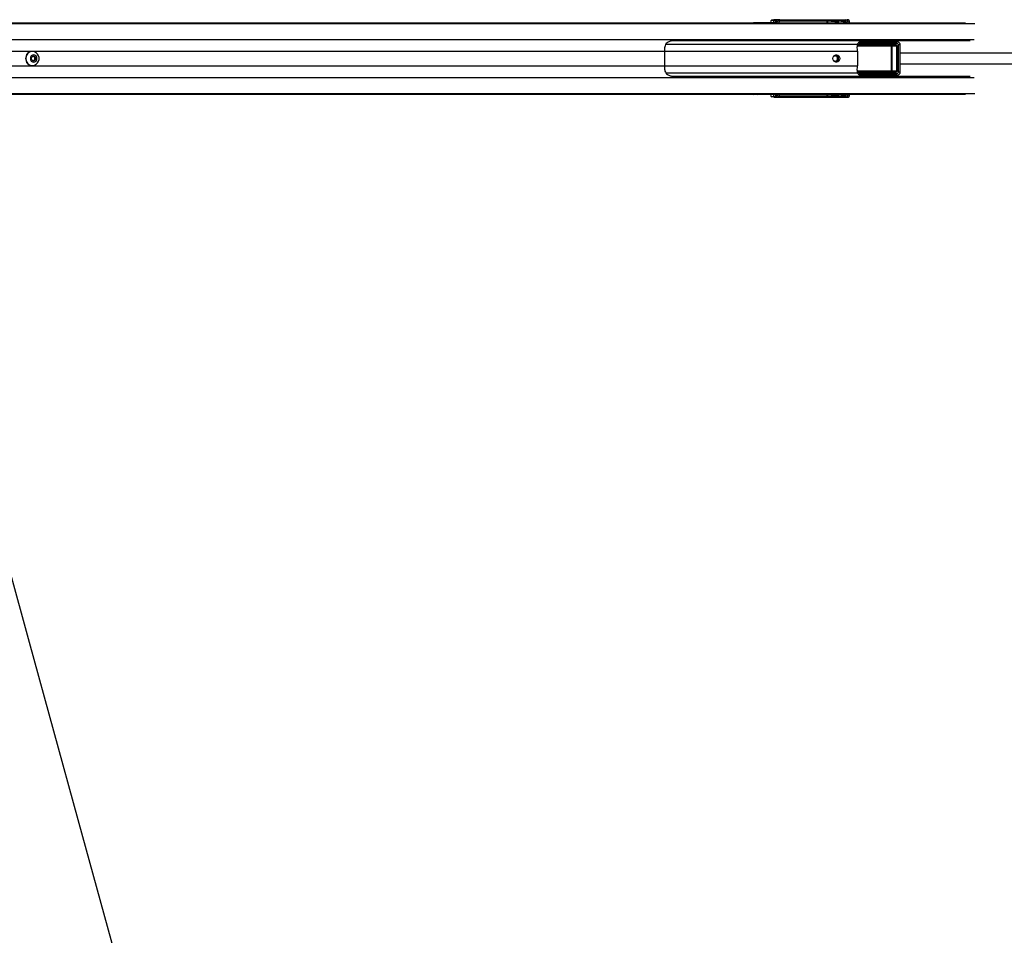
# Model space of a CAD drawing. Header units: millimetres. Extents: x 1689 to 18395, y 1041 to 15955.
# Tile 31 of 44: x 3610 to 4929, y 11281 to 12507. Entities that reach past the tile are written whole.
import ezdxf

# ---------------------------------------------------------------- set-up
doc = ezdxf.new("R2010")
doc.units = ezdxf.units.MM
doc.header["$LTSCALE"] = 2
doc.layers.add('COMPONENT_GEOMETRY', color=7, linetype='Continuous')
doc.styles.add('SLDTEXTSTYLE0', font='TXT', dxfattribs={"width": 0.75})
doc.dimstyles.new('SLDDIMSTYLE3', dxfattribs={"dimtxt": 100, "dimasz": 6.604, "dimexe": 0, "dimexo": 0.0625, "dimgap": 25, "dimtad": 0, "dimtih": 1, "dimtoh": 1, "dimdec": 0, "dimrnd": 1e-09, "dimzin": 12, "dimdsep": 46, "dimtxsty": 'SLDTEXTSTYLE0', "dimsah": 1, "dimcen": 0.09, "dimadec": 0, "dimazin": 3, "dimtfac": 1, "dimtdec": 3, "dimtofl": 0, "dimtmove": 0, "dimatfit": 3, "dimfxl": 1, "dimfrac": 2, "dimtolj": 1, "dimtzin": 12, "dimarcsym": 0})

# ---------------------------------------------------------------- blocks, each defined once
blk = doc.blocks.new('_D_4')
at = {"layer": 'COMPONENT_GEOMETRY', "color": 7}
for p, q in [((10064.2, 12394.7), (10064.2, 8487.9)), ((2878.4, 12222.9), (2878.4, 8487.9)), ((6234.3, 8638.2), (6203.8, 8638.2)), ((6203.8, 8638.2), (6203.8, 8479.5)), ((6708.3, 8638.2), (6738.8, 8638.2)), ((6738.8, 8638.2), (6738.8, 8479.5)), ((2878.4, 8494.2), (6153.6, 8494.2)), ((10064.2, 8494.2), (6789, 8494.2)), ((6203.8, 8479.5), (6234.3, 8479.5)), ((6738.8, 8479.5), (6708.3, 8479.5))]:
    blk.add_line(p, q, dxfattribs=at)
for points in [[(2878.4, 8494.2), (2885, 8493.2), (2885, 8495.2)], [(10064.2, 8494.2), (10057.6, 8495.2), (10057.6, 8493.2)]]:
    blk.add_solid(points, dxfattribs=at)
at = {"layer": 'COMPONENT_GEOMETRY', "color": 7, "char_height": 100, "attachment_point": 1, "style": 'SLDTEXTSTYLE0'}
for s, insert in [('11\'9.45"', (6234.3, 8608.4)), ('3593', (6323.5, 8458.8))]:
    blk.add_mtext(s, dxfattribs=dict(at, insert=insert))

msp = doc.modelspace()

# ---------------------------------------------------------------- linework, layer by layer
at = {"color": 7, "linetype": 'Continuous', "lineweight": 25}
for p, q in [((3358.23, 12503.46), (4592.57, 12503.46)), ((3362.09, 12503.07), (4614.52, 12503.07)), ((4592.57, 12503.46), (4598.65, 12503.46)), ((4598.65, 12503.46), (4616.6, 12503.46)), ((4614.52, 12503.07), (4621.25, 12502.83)), ((4614.52, 12503.07), (4623.5, 12503.07)), ((4616.6, 12503.46), (4619.65, 12503.46)), ((4620.13, 12507.17), (4617.11, 12506.75)), ((4617.11, 12506.75), (4620.89, 12506.75)), ((4619.65, 12503.46), (4862.79, 12503.46)), ((4620.89, 12506.75), (4622.42, 12506.97)), ((4624.34, 12504.97), (4622.81, 12504.75)), ((4623.95, 12502.98), (4623.5, 12503.07)), ((4691.32, 12505.51), (4626.97, 12505.51)), ((4627.63, 12507.16), (4715.96, 12507.16)), ((4627.95, 12507.46), (4718.1, 12507.46)), ((4702.16, 12504.68), (4691.6, 12505.66)), ((4692.56, 12506.66), (4703.1, 12505.68)), ((4704.62, 12505.68), (4696.89, 12506.55)), ((4697.03, 12506.54), (4696.89, 12506.55)), ((4704.72, 12505.68), (4697.03, 12506.54)), ((4703.61, 12504.18), (4702.34, 12504.18)), ((4703.1, 12505.68), (4704.62, 12505.68)), ((4705.1, 12504.18), (4703.61, 12504.18)), ((4704.72, 12505.68), (4704.62, 12505.68)), ((4705.76, 12503.46), (4705.76, 12504.18)), ((4713.51, 12504.62), (4706.12, 12505.3)), ((4707.25, 12506.29), (4714.45, 12505.62)), ((4715.85, 12505.62), (4710.66, 12506.2)), ((4715.95, 12505.62), (4710.77, 12506.19)), ((4713.69, 12504.12), (4714.96, 12504.12)), ((4713.69, 12503.73), (4713.69, 12504.12)), ((4713.69, 12503.73), (4714.96, 12503.73)), ((4714.45, 12505.62), (4715.85, 12505.62)), ((4714.96, 12504.12), (4714.96, 12503.73)), ((4716.34, 12504.12), (4714.96, 12504.12)), ((4714.96, 12503.73), (4716.34, 12503.73)), ((4715.85, 12505.62), (4715.95, 12505.62)), ((4715.96, 12507.16), (4718.1, 12507.46)), ((4716.34, 12503.73), (4716.34, 12504.12)), ((4716.99, 12503.73), (4716.99, 12504.12)), ((4882.76, 12478.96), (4483.63, 12478.96)), ((4733.9, 12474.05), (4782.74, 12474.05)), ((4783.05, 12473.05), (4734.21, 12473.05)), ((4784.29, 12475.61), (4735.2, 12475.55)), ((4736.86, 12477.55), (4784.9, 12477.61)), ((4757.61, 12478.49), (4777.54, 12478.52)), ((4776.74, 12472.48), (4783.05, 12473.05)), ((4784.9, 12477.61), (4777.54, 12478.52)), ((4785.52, 12477.57), (4778.22, 12478.47)), ((4786.69, 12437.37), (4786.69, 12473.55)), ((4789.35, 12437.37), (4789.35, 12473.55)), ((3627.17, 12464.96), (3626.91, 12464.96)), ((4473.48, 12465.31), (4473.48, 12445.62)), ((4731.85, 12465.31), (4731.85, 12445.62)), ((4777.51, 12439.43), (4777.51, 12471.5)), ((4777.51, 12471.5), (4777.81, 12471.5)), ((4784.58, 12472.11), (4777.81, 12471.5)), ((4777.81, 12471.5), (4777.81, 12439.43)), ((4784.58, 12472.11), (4785.18, 12472.11)), ((4784.58, 12438.82), (4784.58, 12472.11)), ((4785.18, 12472.11), (4785.18, 12438.82)), ((3625.99, 12457.19), (3628.8, 12458.93)), ((3625.99, 12453.73), (3625.99, 12457.19)), ((3628.8, 12452), (3625.99, 12453.73)), ((3628.27, 12458.6), (3629.13, 12458.06)), ((3629.13, 12452.86), (3628.27, 12452.33)), ((3628.8, 12458.93), (3631.62, 12457.19)), ((3631.62, 12453.73), (3628.8, 12452)), ((3629.13, 12458.06), (3630.54, 12457.19)), ((3630.54, 12453.73), (3629.13, 12452.86)), ((3630.54, 12457.19), (3631.62, 12457.19)), ((3630.54, 12457.19), (3630.54, 12455.46)), ((3630.54, 12455.46), (3630.54, 12453.73)), ((3630.54, 12453.73), (3631.62, 12453.73)), ((3631.62, 12457.19), (3631.62, 12453.73)), ((3626.91, 12445.96), (3627.17, 12445.96)), ((4734.84, 12434.7), (4733.4, 12436.42)), ((4782.74, 12436.88), (4733.9, 12436.88)), ((4734.21, 12437.87), (4783.05, 12437.87)), ((4735.2, 12435.37), (4784.29, 12435.31)), ((4784.9, 12433.32), (4736.86, 12433.38)), ((4783.05, 12437.87), (4776.74, 12438.44)), ((4777.51, 12439.43), (4777.81, 12439.43)), ((4777.81, 12439.43), (4784.58, 12438.82)), ((4784.58, 12438.82), (4785.18, 12438.82)), ((4483.63, 12431.96), (4882.76, 12431.96)), ((4757.61, 12432.43), (4777.54, 12432.41)), ((4777.54, 12432.41), (4784.9, 12433.32)), ((4778.22, 12432.45), (4785.52, 12433.35)), ((3358.23, 12407.46), (3752.12, 12407.46)), ((3362.09, 12407.85), (4614.52, 12407.85)), ((3752.12, 12407.46), (3760.03, 12407.46)), ((3760.03, 12407.46), (3769.88, 12407.46)), ((3769.88, 12407.46), (3782.57, 12407.46)), ((3782.57, 12407.46), (4592.57, 12407.46)), ((4592.57, 12407.46), (4598.65, 12407.46)), ((4598.65, 12407.46), (4616.6, 12407.46)), ((4621.25, 12408.09), (4614.52, 12407.85)), ((4614.52, 12407.85), (4623.5, 12407.85)), ((4616.6, 12407.46), (4619.65, 12407.46)), ((4619.65, 12407.46), (4862.79, 12407.46)), ((4623.5, 12407.85), (4623.95, 12407.94)), ((4705.76, 12406.74), (4705.76, 12407.46)), ((4714.96, 12407.2), (4713.69, 12407.2)), ((4713.69, 12406.8), (4713.69, 12407.2)), ((4714.96, 12407.2), (4714.96, 12406.8)), ((4716.34, 12407.2), (4714.96, 12407.2)), ((4716.34, 12406.8), (4716.34, 12407.2)), ((4716.99, 12407.2), (4716.98, 12407.46)), ((4716.99, 12406.8), (4716.99, 12407.2)), ((4620.89, 12404.17), (4617.11, 12404.18)), ((4620.13, 12403.75), (4617.11, 12404.18)), ((4622.42, 12403.96), (4620.89, 12404.17)), ((4622.81, 12406.17), (4624.34, 12405.96)), ((4626.97, 12405.42), (4691.32, 12405.42)), ((4715.96, 12403.77), (4627.63, 12403.77)), ((4627.95, 12403.46), (4718.1, 12403.46)), ((4691.6, 12405.27), (4702.16, 12406.24)), ((4703.1, 12405.24), (4692.56, 12404.27)), ((4696.89, 12404.38), (4704.62, 12405.24)), ((4696.89, 12404.38), (4697.04, 12404.4)), ((4697.04, 12404.39), (4704.72, 12405.25)), ((4702.34, 12406.74), (4703.61, 12406.74)), ((4704.62, 12405.24), (4703.1, 12405.24)), ((4703.61, 12406.74), (4705.1, 12406.74)), ((4706.12, 12405.62), (4713.51, 12406.3)), ((4714.45, 12405.3), (4707.25, 12404.64)), ((4710.66, 12404.72), (4715.85, 12405.3)), ((4710.77, 12404.73), (4715.95, 12405.31)), ((4714.96, 12406.8), (4713.69, 12406.8)), ((4715.85, 12405.3), (4714.45, 12405.3)), ((4714.96, 12406.8), (4716.34, 12406.8)), ((4718.1, 12403.46), (4715.96, 12403.77))]:
    msp.add_line(p, q, dxfattribs=at)
at = {"color": 8, "linetype": 'Continuous', "lineweight": 25}
for p, q in [((3365.61, 12502.36), (4888.97, 12502.36)), ((4623.5, 12503.07), (4876.5, 12503.07)), ((4624.25, 12503.46), (4624.34, 12504.97)), ((4626.97, 12505.51), (4626.85, 12503.46)), ((4691.5, 12503.46), (4691.32, 12505.51)), ((4691.61, 12505.6), (4691.8, 12503.46)), ((4702.34, 12503.46), (4702.34, 12504.18)), ((4703.61, 12504.18), (4703.61, 12503.46)), ((4705.1, 12503.46), (4705.1, 12504.18)), ((4705.76, 12504.18), (4705.1, 12504.18)), ((4705.84, 12505.51), (4705.16, 12505.51)), ((4705.99, 12503.46), (4705.83, 12505.22)), ((4706.12, 12505.3), (4706.29, 12503.46)), ((4716.34, 12504.12), (4716.99, 12504.12)), ((4716.34, 12503.73), (4716.99, 12503.73)), ((4717.06, 12503.46), (4717.06, 12503.49)), ((3366.32, 12480.76), (4888.21, 12480.76)), ((4475.47, 12474.62), (4731.92, 12474.62)), ((4732.02, 12474.36), (4733.4, 12474.51)), ((4789.35, 12473.55), (4786.69, 12473.55)), ((3438.92, 12465.31), (4473.48, 12465.31)), ((4473.48, 12465.31), (4731.85, 12465.31)), ((4776.9, 12471.98), (4731.53, 12471.98)), ((4731.6, 12472.48), (4776.74, 12472.48)), ((3438.92, 12445.62), (4473.48, 12445.62)), ((4473.48, 12445.62), (4731.85, 12445.62)), ((4475.47, 12436.31), (4731.92, 12436.31)), ((4731.62, 12438.94), (4776.9, 12438.94)), ((4776.74, 12438.44), (4731.64, 12438.44)), ((4734.21, 12433.57), (4735.86, 12433.79)), ((4789.35, 12437.37), (4786.69, 12437.37)), ((3366.32, 12430.16), (4888.21, 12430.16)), ((3365.61, 12408.57), (4888.97, 12408.57)), ((4623.5, 12407.85), (4876.5, 12407.85)), ((4624.34, 12405.96), (4624.25, 12407.46)), ((4626.85, 12407.46), (4626.97, 12405.42)), ((4691.32, 12405.42), (4691.5, 12407.46)), ((4691.8, 12407.46), (4691.61, 12405.33)), ((4702.34, 12406.74), (4702.34, 12407.46)), ((4703.61, 12407.46), (4703.61, 12406.74)), ((4705.1, 12406.74), (4705.1, 12407.46)), ((4705.83, 12405.71), (4705.99, 12407.46)), ((4706.29, 12407.46), (4706.12, 12405.62)), ((4716.99, 12407.2), (4716.34, 12407.2)), ((4717.06, 12407.44), (4717.06, 12407.46)), ((4704.72, 12405.25), (4704.62, 12405.24)), ((4705.76, 12406.74), (4705.1, 12406.74)), ((4705.17, 12405.42), (4705.84, 12405.42)), ((4715.96, 12405.31), (4715.85, 12405.3)), ((4716.99, 12406.8), (4716.34, 12406.8))]:
    msp.add_line(p, q, dxfattribs=at)
at = {"color": 7, "linetype": 'Continuous', "lineweight": 25, "flags": 128}
for points in [[(3618.25, 12455.46), (3618.58, 12452.9), (3619.55, 12450.53), (3621.08, 12448.52), (3623.07, 12447.03), (3625.35, 12446.16), (3627.78, 12445.98), (3630.15, 12446.51), (3632.31, 12447.7), (3634.08, 12449.47), (3635.35, 12451.68), (3636, 12454.17), (3636, 12456.76), (3635.35, 12459.25), (3634.08, 12461.46), (3632.31, 12463.22), (3630.15, 12464.41), (3627.78, 12464.94), (3625.35, 12464.76), (3623.07, 12463.9), (3621.08, 12462.41), (3619.55, 12460.4), (3618.58, 12458.03), (3618.25, 12455.46)], [(3624.35, 12455.46), (3624.68, 12453.64), (3625.65, 12452.1), (3627.1, 12451.07), (3628.8, 12450.71), (3630.51, 12451.07), (3631.96, 12452.1), (3632.92, 12453.64), (3633.26, 12455.46), (3632.92, 12457.28), (3631.96, 12458.82), (3630.51, 12459.85), (3628.8, 12460.21), (3627.1, 12459.85), (3625.65, 12458.82), (3624.68, 12457.28), (3624.35, 12455.46)], [(4703.69, 12450.46), (4701.9, 12450.84), (4700.37, 12451.93), (4699.36, 12453.55), (4699, 12455.46), (4699.36, 12457.38), (4700.37, 12459), (4701.9, 12460.08), (4703.69, 12460.46), (4705.49, 12460.08), (4707.01, 12459), (4708.03, 12457.38), (4708.39, 12455.46), (4708.03, 12453.55), (4707.01, 12451.93), (4705.49, 12450.84), (4703.69, 12450.46)], [(3427.52, 12384.96), (3450.38, 12301.69), (3536.61, 11987.53), (3622.84, 11673.36), (3687.96, 11436.13), (3753.07, 11198.89), (3839.31, 10884.73), (3925.54, 10570.56), (4084.08, 9992.95)]]:
    msp.add_lwpolyline(points, dxfattribs=at)
at = {"color": 7, "linetype": 'Continuous', "lineweight": 25}
for centre, radius, start, end in [((4616.59, 12484.1), 19.36, 78.58367, 89.96038), ((4619.63, 12484.1), 19.37, 78.48587, 89.95936), ((4620.83, 12504.77), 1.98, 359.48696, 88.32292), ((4622.36, 12504.99), 1.98, 359.48696, 88.32292), ((4628.75, 12505.76), 1.8, 128.66508, 187.96031), ((4691.2, 12506.36), 0.805, 277.81626, 299.89587), ((4691.21, 12506.39), 0.888, 276.78479, 296.46121), ((4692.52, 12506.81), 0.16, 284.06249, 340.13589), ((4696.84, 12506.72), 0.177, 286.3873, 344.44667), ((4703.14, 12504.7), 0.98, 92.44078, 181.19044), ((4705.73, 12506.1), 0.888, 276.78479, 296.46121), ((4706.03, 12506.85), 1.35, 262.10422, 274.01709), ((4707.17, 12506.49), 0.221, 291.26429, 351.77121), ((4710.57, 12506.42), 0.236, 292.69257, 353.59844), ((4714.49, 12504.64), 0.98, 92.44078, 181.19044), ((4734.3, 12474.06), 1.01, 153.7021, 264.7749), ((4734.97, 12475.74), 2, 218.02992, 237.60306), ((4734.98, 12473.84), 1.1, 169.04578, 225.56686), ((4736.31, 12476.57), 1.5, 192.9181, 222.50542), ((4736.02, 12476.53), 0.622, 71.65915, 105.25651), ((4783.82, 12473.84), 1.1, 169.04578, 225.56686), ((4786.46, 12476.03), 2.21, 134.53138, 191.00103), ((3627.19, 12455.76), 9.21, 91.79397, 181.83725), ((4517.5, 12465.37), 44.02, 172.70684, 180.08362), ((4701.72, 12455.46), 5.05, 283.03855, 76.96145), ((4673.36, 12465.35), 58.49, 359.96344, 5.50955), ((4776.35, 12472.09), 0.552, 349.04578, 45.56686), ((3627.19, 12455.17), 9.21, 178.16275, 268.20603), ((3627.72, 12455.77), 2.69, 58.26581, 83.51833), ((3627.72, 12455.15), 2.69, 276.48167, 301.73419), ((3627.5, 12455.5), 3.04, 359.36435, 57.5397), ((3627.5, 12455.43), 3.04, 302.4603, 0.63565), ((4702.06, 12455.65), 3.27, 356.79071, 142.11197), ((4702.07, 12455.25), 3.26, 217.3244, 3.77291), ((4517.5, 12445.55), 44.02, 179.91638, 187.29316), ((4673.36, 12445.58), 58.49, 354.49045, 0.03656), ((4734.3, 12436.87), 1.01, 95.2251, 206.2979), ((4734.97, 12435.19), 2, 122.39694, 141.97008), ((4734.98, 12437.09), 1.1, 134.43314, 190.95422), ((4736.31, 12434.36), 1.5, 137.49458, 167.0819), ((4736.02, 12434.39), 0.622, 254.74349, 288.34085), ((4776.35, 12438.84), 0.552, 314.43314, 10.95422), ((4783.82, 12437.09), 1.1, 134.43314, 190.95422), ((4786.46, 12434.89), 2.21, 168.99897, 225.46862), ((4616.59, 12426.82), 19.36, 270.03962, 281.41633), ((4619.63, 12426.83), 19.37, 270.04064, 281.51413), ((4620.83, 12406.15), 1.98, 271.67708, 0.51304), ((4622.36, 12405.94), 1.98, 271.67708, 0.51304), ((4628.75, 12405.17), 1.8, 172.03969, 231.33492), ((4691.2, 12404.57), 0.805, 60.10413, 82.18374), ((4691.21, 12404.53), 0.888, 63.53879, 83.21521), ((4692.52, 12404.11), 0.16, 19.86411, 75.93751), ((4696.84, 12404.21), 0.177, 15.55333, 73.6127), ((4703.14, 12406.22), 0.98, 178.80956, 267.55922), ((4705.73, 12404.83), 0.888, 63.53879, 83.21521), ((4706.03, 12404.08), 1.35, 85.98291, 97.89578), ((4707.17, 12404.43), 0.221, 8.22879, 68.73571), ((4710.57, 12404.51), 0.236, 6.40156, 67.30743), ((4714.49, 12406.28), 0.98, 178.80956, 267.55922)]:
    msp.add_arc(centre, radius, start, end, dxfattribs=at)
at = {"color": 8, "linetype": 'Continuous', "lineweight": 25}
for centre, radius, start, end in [((4716.99, 12505.83), 1.69, 128.0077, 184.83812), ((4717.09, 12491.75), 11.74, 86.25093, 90.15733), ((4717.09, 12419.18), 11.74, 269.84267, 273.74907), ((4716.99, 12405.1), 1.69, 175.16188, 231.9923)]:
    msp.add_arc(centre, radius, start, end, dxfattribs=at)
at = {"color": 7, "linetype": 'Continuous', "lineweight": 25}
for centre, major_axis, ratio, start_param, end_param in [((4592.57, 12343.46), (314.72, 0), 0.5083921, 1.5009832, 1.5707963), ((4598.65, 12343.46), (314.72, 0), 0.5083921, 1.5015838, 1.5707963), ((4617.2, 12500.75), (0, 6), 0.325952, 0.0460032, 1.1020644), ((4625.81, 12507.18), (6.02, 0.1), 0.0439267, 1.2060135, 2.8015596), ((4621.67, 12502.98), (2.43, -0.06), 0.0655914, 4.5417646, 6.6371666), ((4626.2, 12506.97), (4.01, 0.07), 0.0439267, 1.2060135, 2.8015596), ((4626.23, 12504.97), (2.01, 0.2), 0.2467583, 1.1702491, 2.7657952), ((4689.88, 12505.16), (0, 2), 0.7293247, 4.8869219, 4.9129515), ((4690.34, 12505.16), (0, 2.5), 0.5135386, 4.8869219, 4.9129515), ((4776.91, 12504.66), (103.02, -2.5), 0.0008479, 3.7530802, 3.822914), ((4776.91, 12505.16), (103.01, -2), 0.0006456, 3.7547681, 3.8246019), ((4702.15, 12504.18), (0, 0.5), 0.3779182, 4.712389, 6.2482787), ((4703.08, 12504.18), (0, 1.5), 0.3560683, 4.712389, 6.2482787), ((4704.6, 12504.18), (0, 1.5), 0.3342183, 4.712389, 6.2482787), ((4707.75, 12505.17), (1.9, -0.39), 0.7714597, 3.1770037, 3.3710044), ((4707.57, 12505.26), (1.45, -0.27), 0.6750908, 3.1735108, 3.3675115), ((4776.91, 12504.66), (103.02, -2.5), 0.0008479, 3.9698079, 4.0139569), ((4776.91, 12505.16), (103.01, -2), 0.0006456, 3.9714957, 4.0156448), ((4713.5, 12504.12), (0, 0.5), 0.3779182, 4.712389, 6.2482787), ((4714.43, 12504.12), (0, 1.5), 0.3560683, 4.712389, 6.2482787), ((4715.84, 12504.12), (0, 1.5), 0.3342183, 4.712389, 6.2482787), ((4715.87, 12503.14), (0.67, 3.97), 0.9341486, 4.8674889, 6.4394412), ((4717.88, 12503.43), (1.39, 3.83), 0.9099183, 5.0309664, 6.6029187), ((4656.74, 12464.48), (109.04, 10.9), 0.0105825, 0.7795669, 0.8187701), ((4741.13, 12470.96), (8.16, 0), 0.8194677, 2.3851365, 2.6615065), ((4782.96, 12480.35), (271.41, 0.5), 0.0066965, 4.5410686, 4.6188255), ((4777.68, 12474.51), (4.68, -0.39), 0.8523674, 1.5248226, 1.6701578), ((4782.67, 12472.05), (2.51, 0.16), 0.7949603, 6.2320357, 7.7731497), ((4782.99, 12472.05), (1.59, 0.11), 0.6287674, 6.2308543, 7.7719683), ((4784.35, 12473.61), (2.34, -0.2), 0.8523674, 0.071256, 1.6701578), ((4785, 12473.61), (4.25, -0.28), 0.9398079, 0.0578123, 1.6567141), ((4776.72, 12471.48), (1.09, 0.06), 0.9159717, 6.2421264, 7.7832404), ((4776.88, 12471.48), (0.628, 0.04), 0.7949603, 6.2320357, 7.7731497), ((4656.74, 12446.44), (109.04, -10.9), 0.0105825, 5.4644152, 5.5036184), ((4741.13, 12439.96), (8.16, 0), 0.8194677, 3.6216788, 3.8980488), ((4776.72, 12439.44), (1.09, -0.06), 0.9159717, 4.7831302, 6.3242442), ((4776.88, 12439.44), (0.628, -0.04), 0.7949603, 4.7932209, 6.3343349), ((4782.67, 12438.88), (2.51, -0.16), 0.7949603, 4.7932209, 6.3343349), ((4782.99, 12438.88), (1.59, -0.11), 0.6287674, 4.7944023, 6.3355163), ((4784.35, 12437.32), (2.34, 0.2), 0.8523674, 4.6130275, 6.2119293), ((4785, 12437.32), (4.25, 0.28), 0.9398079, 4.6264712, 6.225373), ((4782.96, 12430.58), (271.41, -0.5), 0.0066965, 1.6643598, 1.7421385), ((4777.68, 12436.41), (4.68, 0.39), 0.8523674, 4.6130275, 4.7583627), ((4592.57, 12567.46), (314.72, 0), 0.5083921, 4.712389, 4.7822022), ((4598.65, 12567.46), (314.72, 0), 0.5083921, 4.712389, 4.7816015), ((4617.2, 12410.17), (0, 6), 0.325952, 2.0395283, 3.0955894), ((4621.67, 12407.94), (2.43, 0.06), 0.0655914, 5.929204, 8.0246061), ((4715.87, 12407.78), (-0.67, 3.97), 0.9341486, 2.9853368, 4.5572891), ((4717.88, 12407.5), (-1.39, 3.83), 0.9099183, 2.8218592, 4.3938115), ((4625.81, 12403.75), (6.02, -0.1), 0.0439267, 3.4816257, 5.0771718), ((4626.2, 12403.95), (4.01, -0.07), 0.0439267, 3.4816257, 5.0771718), ((4626.23, 12405.95), (2.01, -0.2), 0.2467583, 3.5173901, 5.1129362), ((4689.88, 12405.76), (0, 2), 0.7293247, 4.5118264, 4.5378561), ((4690.34, 12405.76), (0, 2.5), 0.5135386, 4.5118264, 4.5378561), ((4776.91, 12406.26), (103.02, 2.5), 0.0008479, 2.4602713, 2.5301051), ((4776.91, 12405.76), (103.01, 2), 0.0006456, 2.4585834, 2.5284173), ((4702.15, 12406.74), (0, 0.5), 0.3779182, 3.1764992, 4.712389), ((4703.08, 12406.74), (0, 1.5), 0.3560683, 3.1764992, 4.712389), ((4704.6, 12406.74), (0, 1.5), 0.3342183, 3.1764992, 4.712389), ((4707.75, 12405.76), (1.9, 0.39), 0.7714597, 2.9121809, 3.1061816), ((4707.57, 12405.67), (1.45, 0.27), 0.6750908, 2.9156738, 3.1096745), ((4776.91, 12406.26), (103.02, 2.5), 0.0008479, 2.2692284, 2.3133774), ((4776.91, 12405.76), (103.01, 2), 0.0006456, 2.2675405, 2.3116896), ((4713.5, 12406.8), (0, 0.5), 0.3779182, 3.1764992, 4.712389), ((4714.43, 12406.8), (0, 1.5), 0.3560683, 3.1764992, 4.712389), ((4715.84, 12406.8), (0, 1.5), 0.3342183, 3.1764992, 4.712389)]:
    msp.add_ellipse(centre, major_axis=major_axis, ratio=ratio, start_param=start_param, end_param=end_param, dxfattribs=at)
at = {"color": 8, "linetype": 'Continuous', "lineweight": 25}
for centre, major_axis, ratio, start_param, end_param in [((4620.98, 12500.76), (0, 6), 0.325882, 0.045869, 1.1028022), ((4622.87, 12500.76), (0, 4), 0.325952, 0.0460032, 0.8278434), ((4713.5, 12503.73), (0, 0.5), 0.3779182, 4.158029, 4.712389), ((4715.19, 12503.49), (0.7, 1.92), 0.9099183, 5.0309664, 5.3492181), ((4763.96, 12475.23), (45.22, -4.52), 0.0107076, 4.0111989, 4.0707672), ((4763.96, 12435.69), (45.22, 4.52), 0.0107076, 2.2124181, 2.2719864), ((4620.98, 12410.17), (0, 6), 0.325882, 2.0387905, 3.0957237), ((4622.87, 12410.17), (0, 4), 0.325952, 2.3137493, 3.0955894), ((4713.5, 12407.2), (0, 0.5), 0.3779182, 4.712389, 5.266749)]:
    msp.add_ellipse(centre, major_axis=major_axis, ratio=ratio, start_param=start_param, end_param=end_param, dxfattribs=at)
at = {"color": 7, "linetype": 'Continuous', "lineweight": 25}
for points, knots in [([(4691.31, 12505.56), (4691.31, 12505.58), (4691.29, 12505.74), (4691.32, 12506.01), (4691.47, 12506.32), (4691.7, 12506.54), (4692, 12506.68), (4692.33, 12506.75), (4692.55, 12506.76), (4692.67, 12506.76)], [0, 0, 0, 0, 0.0324038, 0.2220781, 0.3811988, 0.5433613, 0.6728153, 0.8347469, 1, 1, 1, 1]), ([(4692.56, 12506.66), (4692.47, 12506.66), (4692.33, 12506.66), (4692.15, 12506.62), (4692.01, 12506.57), (4691.93, 12506.53), (4691.8, 12506.43), (4691.69, 12506.29), (4691.59, 12506.03), (4691.58, 12505.81), (4691.6, 12505.68), (4691.6, 12505.66)], [0, 0, 0, 0, 0.1655111, 0.2835853, 0.3149316, 0.4135053, 0.4333733, 0.5928838, 0.760419, 0.9651718, 1, 1, 1, 1]), ([(4705.76, 12504.18), (4705.75, 12504.29), (4705.74, 12504.58), (4705.64, 12504.98), (4705.41, 12505.34), (4705.1, 12505.59), (4704.85, 12505.65), (4704.72, 12505.68)], [0, 0, 0, 0, 0.1532452, 0.4235954, 0.6291014, 0.8052838, 1, 1, 1, 1]), ([(4705.84, 12505.51), (4705.88, 12505.63), (4705.94, 12505.86), (4706.19, 12506.14), (4706.52, 12506.33), (4706.94, 12506.45), (4707.22, 12506.46), (4707.39, 12506.46)], [0, 0, 0, 0, 0.1837229, 0.3577538, 0.5459259, 0.7461896, 1, 1, 1, 1]), ([(4707.25, 12506.29), (4707.13, 12506.29), (4706.92, 12506.28), (4706.6, 12506.19), (4706.36, 12506.02), (4706.19, 12505.78), (4706.14, 12505.6), (4706.12, 12505.5)], [0, 0, 0, 0, 0.2616949, 0.4547577, 0.6342319, 0.8078503, 1, 1, 1, 1]), ([(4716.99, 12504.12), (4716.99, 12504.23), (4716.98, 12504.52), (4716.88, 12504.92), (4716.64, 12505.28), (4716.33, 12505.53), (4716.08, 12505.59), (4715.95, 12505.62)], [0, 0, 0, 0, 0.1532452, 0.4235954, 0.6291014, 0.8052838, 1, 1, 1, 1]), ([(4716.97, 12503.46), (4716.98, 12503.5), (4716.99, 12503.59), (4716.99, 12503.68), (4716.99, 12503.73)], [0, 0, 0, 0, 0.459484, 1, 1, 1, 1]), ([(4483.63, 12478.96), (4483.12, 12478.93), (4481.93, 12478.86), (4479.61, 12478.13), (4477.08, 12476.65), (4474.72, 12474.21), (4474.13, 12472.03), (4473.83, 12470.96)], [0, 0, 0, 0, 0.1096269, 0.2567278, 0.4997884, 0.7551779, 1, 1, 1, 1]), ([(4731.92, 12474.62), (4731.73, 12473.78), (4731.46, 12472.62), (4731.55, 12471.33), (4731.58, 12470.96)], [0, 0, 0, 0, 0.720131, 1, 1, 1, 1]), ([(4739.52, 12478.96), (4739.52, 12478.96), (4738.91, 12478.96), (4737.34, 12478.83), (4735.16, 12478.12), (4733.38, 12476.89), (4732.35, 12475.68), (4732.05, 12474.95), (4731.92, 12474.62)], [0, 0, 0, 0, 0.00267134, 0.19535786, 0.50715897, 0.72195814, 0.8748674, 1, 1, 1, 1]), ([(4733.4, 12474.51), (4733.63, 12474.85), (4734.05, 12475.48), (4734.6, 12475.99), (4734.84, 12476.23)], [0, 0, 0, 0, 0.544713, 1, 1, 1, 1]), ([(4734.84, 12476.23), (4735.05, 12476.41), (4735.33, 12476.66), (4735.68, 12476.97), (4735.81, 12477.08), (4735.86, 12477.13)], [0, 0, 0, 0, 0.5927869, 0.8158087, 1, 1, 1, 1]), ([(4736.22, 12477.12), (4736.16, 12477.04), (4736.02, 12476.85), (4735.72, 12476.41), (4735.44, 12475.95), (4735.25, 12475.63), (4735.2, 12475.55)], [0, 0, 0, 0, 0.2055736, 0.4344383, 0.8552633, 1, 1, 1, 1]), ([(4736.86, 12477.55), (4736.86, 12477.55), (4736.71, 12477.54), (4736.35, 12477.48), (4736.04, 12477.26), (4735.86, 12477.13)], [0, 0, 0, 0, 0.0107069, 0.4125943, 1, 1, 1, 1]), ([(4736.86, 12477.55), (4736.86, 12477.55), (4736.76, 12477.54), (4736.53, 12477.48), (4736.34, 12477.25), (4736.22, 12477.12)], [0, 0, 0, 0, 0.0107069, 0.4125955, 1, 1, 1, 1]), ([(4473.83, 12439.96), (4474.07, 12439.03), (4474.54, 12437.17), (4476.49, 12434.81), (4478.77, 12433.2), (4481.05, 12432.31), (4482.6, 12432), (4483.38, 12431.97), (4483.63, 12431.96)], [0, 0, 0, 0, 0.21292834, 0.4246049, 0.67677118, 0.83002636, 0.94448477, 1, 1, 1, 1]), ([(4731.58, 12439.96), (4731.55, 12439.03), (4731.52, 12437.74), (4731.83, 12436.62), (4731.92, 12436.31)], [0, 0, 0, 0, 0.7198695, 1, 1, 1, 1]), ([(4731.92, 12436.31), (4732.05, 12435.97), (4732.35, 12435.24), (4733.38, 12434.04), (4735.16, 12432.8), (4737.34, 12432.1), (4738.91, 12431.96), (4739.52, 12431.96), (4739.52, 12431.96)], [0, 0, 0, 0, 0.1251326, 0.2780419, 0.492841, 0.8046421, 0.9973287, 1, 1, 1, 1]), ([(4735.86, 12433.79), (4735.81, 12433.84), (4735.68, 12433.96), (4735.33, 12434.26), (4735.05, 12434.51), (4734.84, 12434.7)], [0, 0, 0, 0, 0.1841913, 0.4072131, 1, 1, 1, 1]), ([(4735.2, 12435.37), (4735.35, 12435.13), (4735.54, 12434.8), (4735.82, 12434.37), (4736.02, 12434.08), (4736.16, 12433.89), (4736.22, 12433.8)], [0, 0, 0, 0, 0.4255346, 0.5656144, 0.7944513, 1, 1, 1, 1]), ([(4736.86, 12433.38), (4736.86, 12433.38), (4736.71, 12433.38), (4736.35, 12433.45), (4736.04, 12433.66), (4735.86, 12433.79)], [0, 0, 0, 0, 0.0107059, 0.4231481, 1, 1, 1, 1]), ([(4736.86, 12433.38), (4736.86, 12433.38), (4736.76, 12433.38), (4736.53, 12433.45), (4736.33, 12433.67), (4736.22, 12433.8)], [0, 0, 0, 0, 0.010706, 0.4231493, 1, 1, 1, 1]), ([(3749.5, 12407.84), (3751.06, 12407.76), (3754.17, 12407.62), (3759.05, 12407.56), (3762.91, 12407.54), (3765.03, 12407.54), (3766.28, 12407.54), (3766.92, 12407.54), (3767.24, 12407.55)], [0, 0, 0, 0, 0.3256676, 0.6503231, 0.8228972, 0.9110461, 0.9554419, 1, 1, 1, 1]), ([(3782.57, 12407.46), (3782.63, 12407.46), (3782.73, 12407.46), (3782.81, 12407.46), (3782.83, 12407.46), (3782.84, 12407.46), (3782.84, 12407.46), (3782.88, 12407.47), (3783, 12407.47), (3783.26, 12407.49), (3783.14, 12407.54), (3781.93, 12407.64), (3779.64, 12407.73), (3775.67, 12407.76), (3770.23, 12407.69), (3764.55, 12407.64), (3759.41, 12407.63), (3755.53, 12407.67), (3752.2, 12407.74), (3750.4, 12407.8), (3749.5, 12407.84)], [0, 0, 0, 0, 0.01221037, 0.01831404, 0.01869549, 0.01879085, 0.01917229, 0.02069809, 0.02680188, 0.05125687, 0.12051218, 0.18967873, 0.25822829, 0.34228139, 0.47975585, 0.61765669, 0.72382454, 0.83403768, 0.916614, 1, 1, 1, 1]), ([(3767.24, 12407.55), (3764.75, 12407.53), (3759.71, 12407.49), (3754.67, 12407.47), (3752.12, 12407.46)], [0, 0, 0, 0, 0.4938001, 1, 1, 1, 1]), ([(3760.03, 12407.46), (3762.1, 12407.46), (3765.61, 12407.46), (3768.63, 12407.46), (3769.88, 12407.46)], [0, 0, 0, 0, 0.58881889, 1, 1, 1, 1]), ([(3778.75, 12407.5), (3778.71, 12407.5), (3778.62, 12407.5), (3778.55, 12407.49), (3778.55, 12407.49), (3778.69, 12407.48), (3779.07, 12407.48), (3779.53, 12407.47), (3779.94, 12407.47), (3780.17, 12407.47), (3780.37, 12407.47), (3780.45, 12407.48), (3780.49, 12407.48)], [0, 0, 0, 0, 0.0544096, 0.1088323, 0.1829811, 0.3048204, 0.5225559, 0.7536131, 0.8287473, 0.9044749, 0.9590271, 1, 1, 1, 1]), ([(3780.49, 12407.48), (3780.54, 12407.48), (3780.62, 12407.48), (3780.69, 12407.48), (3780.7, 12407.49), (3780.55, 12407.49), (3780.18, 12407.5), (3779.72, 12407.51), (3779.32, 12407.51), (3779.08, 12407.51), (3778.88, 12407.5), (3778.79, 12407.5), (3778.75, 12407.5)], [0, 0, 0, 0, 0.0540592, 0.1081372, 0.1814911, 0.3019799, 0.5184656, 0.7488258, 0.8245588, 0.9008777, 0.955237, 1, 1, 1, 1]), ([(4692.67, 12404.17), (4692.55, 12404.17), (4692.34, 12404.17), (4692.02, 12404.24), (4691.73, 12404.36), (4691.49, 12404.58), (4691.37, 12404.8), (4691.3, 12405.06), (4691.3, 12405.22), (4691.31, 12405.37)], [0, 0, 0, 0, 0.1677551, 0.3094261, 0.4421052, 0.5973632, 0.7692312, 0.8002226, 1, 1, 1, 1]), ([(4691.6, 12405.27), (4691.59, 12405.15), (4691.58, 12404.91), (4691.69, 12404.63), (4691.86, 12404.44), (4692, 12404.36), (4692.13, 12404.31), (4692.21, 12404.29), (4692.38, 12404.27), (4692.47, 12404.27), (4692.56, 12404.27)], [0, 0, 0, 0, 0.2158633, 0.4289558, 0.5802581, 0.6862162, 0.7010964, 0.8134316, 0.8319841, 1, 1, 1, 1]), ([(4704.72, 12405.25), (4704.85, 12405.28), (4705.09, 12405.33), (4705.36, 12405.54), (4705.54, 12405.78), (4705.67, 12406.08), (4705.75, 12406.4), (4705.75, 12406.64), (4705.76, 12406.74)], [0, 0, 0, 0, 0.1993679, 0.3515466, 0.4951181, 0.6479217, 0.855378, 1, 1, 1, 1]), ([(4707.39, 12404.46), (4707.27, 12404.47), (4707.02, 12404.47), (4706.63, 12404.55), (4706.25, 12404.73), (4705.96, 12405.03), (4705.88, 12405.29), (4705.84, 12405.42)], [0, 0, 0, 0, 0.1896653, 0.387972, 0.5975579, 0.804387, 1, 1, 1, 1]), ([(4706.12, 12405.43), (4706.15, 12405.32), (4706.19, 12405.13), (4706.32, 12404.96), (4706.46, 12404.83), (4706.57, 12404.76), (4706.76, 12404.69), (4706.98, 12404.64), (4707.16, 12404.64), (4707.25, 12404.64)], [0, 0, 0, 0, 0.204018, 0.3683635, 0.408955, 0.5625699, 0.6085277, 0.8027053, 1, 1, 1, 1]), ([(4715.95, 12405.31), (4716.09, 12405.34), (4716.32, 12405.39), (4716.59, 12405.6), (4716.78, 12405.84), (4716.91, 12406.14), (4716.98, 12406.46), (4716.99, 12406.7), (4716.99, 12406.8)], [0, 0, 0, 0, 0.1993679, 0.3515466, 0.4951181, 0.6479217, 0.855378, 1, 1, 1, 1])]:
    msp.add_open_spline(points, degree=3, knots=knots, dxfattribs=at)
at = {"color": 8, "linetype": 'Continuous', "lineweight": 25}
for points, knots in [([(4697.01, 12506.67), (4697.08, 12506.67), (4697.43, 12506.65), (4697.83, 12506.59), (4698.1, 12506.44), (4698.15, 12506.41)], [0, 0, 0, 0, 0.1613235, 0.8505587, 1, 1, 1, 1]), ([(4710.81, 12506.39), (4710.87, 12506.39), (4711.23, 12506.37), (4711.67, 12506.29), (4712, 12506.1), (4712.09, 12506.05)], [0, 0, 0, 0, 0.1389399, 0.760064, 1, 1, 1, 1]), ([(4735.86, 12477.13), (4735.49, 12477.18), (4734.93, 12477.26), (4734.39, 12477.33), (4734.21, 12477.36)], [0, 0, 0, 0, 0.6765262, 1, 1, 1, 1]), ([(4789.35, 12463.02), (4908.24, 12463), (5220.78, 12462.93), (5577.47, 12462.79), (5815.25, 12462.5), (5859.41, 12462.45)], [0, 0, 0, 0, 0.3333213, 0.8761975, 1, 1, 1, 1]), ([(5859.36, 12448.48), (5813.94, 12448.42), (5720.12, 12448.31), (5552.29, 12448.18), (5392.88, 12448.09), (5244.89, 12448.03), (5096.9, 12447.97), (4945.05, 12447.92), (4830.2, 12447.9), (4789.35, 12447.9)], [0, 0, 0, 0, 0.1273405, 0.2630802, 0.4705424, 0.5742736, 0.6780047, 0.8854671, 1, 1, 1, 1]), ([(4733.4, 12436.42), (4733.14, 12436.45), (4732.68, 12436.49), (4732.22, 12436.54), (4732.02, 12436.56)], [0, 0, 0, 0, 0.5543522, 1, 1, 1, 1]), ([(4698.06, 12404.5), (4697.93, 12404.44), (4697.62, 12404.29), (4697.24, 12404.27), (4697.01, 12404.26)], [0, 0, 0, 0, 0.3974858, 1, 1, 1, 1]), ([(4712.06, 12404.87), (4711.88, 12404.78), (4711.49, 12404.58), (4711.04, 12404.55), (4710.81, 12404.53)], [0, 0, 0, 0, 0.4909173, 1, 1, 1, 1]), ([(4084.08, 9992.95), (4361.58, 10270.37), (4778.77, 10687.43), (5335.74, 11243.98), (5659.73, 11567.53), (5886.71, 11793.89), (5973.94, 11880.72), (6016.6, 11923.19)], [0, 0, 0, 0, 0.4309487, 0.6478641, 0.8647796, 0.9338709, 1, 1, 1, 1]), ([(6031.08, 11906.86), (5941.73, 11817.15), (5692.45, 11566.88), (5122.33, 10996.24), (4568.08, 10441.68), (4174.01, 10047.49), (4100.46, 9973.93)], [0, 0, 0, 0, 0.1390537, 0.38796079, 0.88577773, 1, 1, 1, 1])]:
    msp.add_open_spline(points, degree=3, knots=knots, dxfattribs=at)

# ---------------------------------------------------------------- dimensions: what is measured, and where the dimension line sits
at = {"layer": 'COMPONENT_GEOMETRY', "color": 7}
dim = msp.add_linear_dim(base=(10064.23, 8494.2), p1=(2878.37, 12225.46), p2=(10064.23, 12397.28), dimstyle='SLDDIMSTYLE3', dxfattribs=at)
dim.commit()
dim.dimension.update_dxf_attribs({"geometry": '_D_4', "text_midpoint": (6471.3, 8494.2), "dimtype": 160})

doc.saveas('drawing.dxf')
